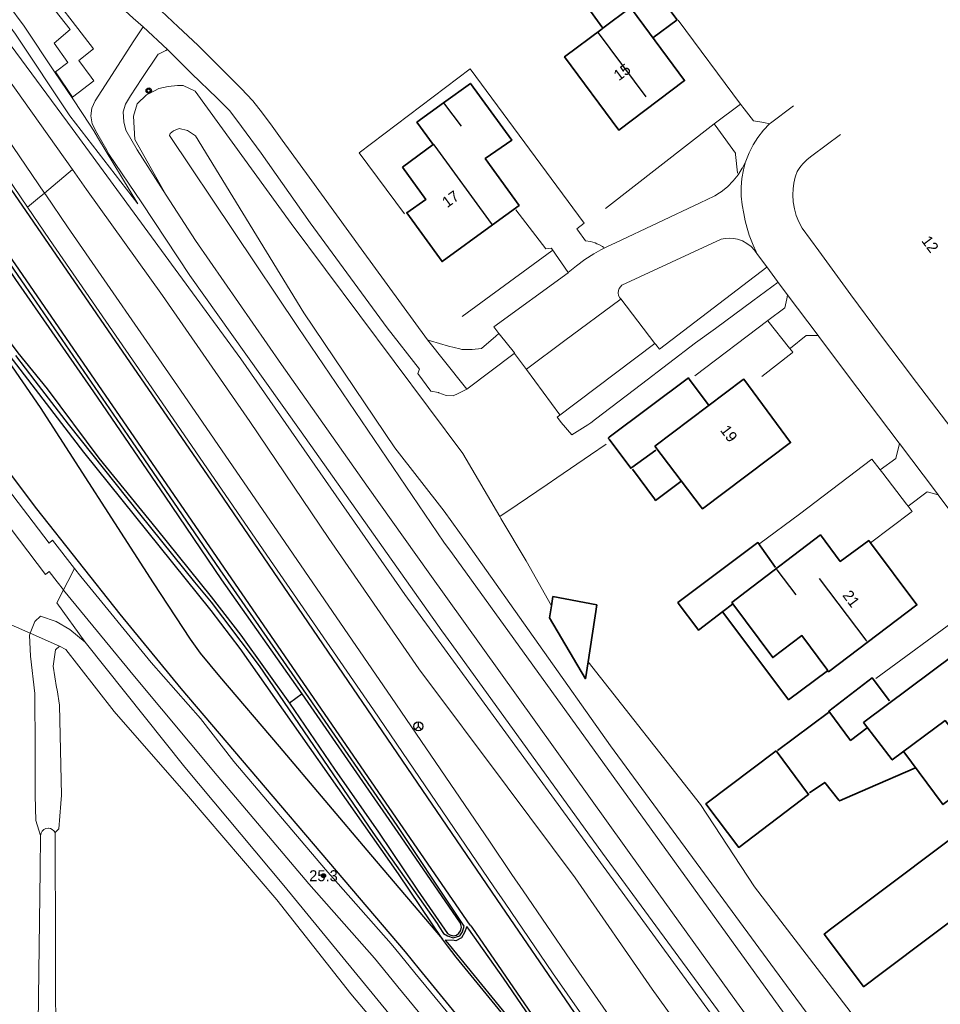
# Model space of a CAD drawing. Header units: metres. Extents: x 169249 to 194689, y 406250 to 412203.
# Tile 27 of 256: x 170054 to 170138, y 406779 to 406869. Entities that reach past the tile are written whole.
import ezdxf
from ezdxf.enums import TextEntityAlignment as Align

# ---------------------------------------------------------------- set-up
doc = ezdxf.new("R2010")
doc.units = ezdxf.units.M
doc.layers.get('0').update_dxf_attribs({"linetype": 'CONTINUOUS'})
for name, color, linetype, lineweight in [('BGT_NLCS_N264$0$B-WE-GW-TALUD_KRUIN-G', 252, 'CONTINUOUS', 18), ('BGT_NLCS_N264$0$B-WE-GW-TALUD_TEEN-G', 252, 'CONTINUOUS', 18), ('BGT_NLCS_N264$0$B-WE-GW-WATERGANG_INSTEEK-G', 252, 'CONTINUOUS', 18), ('BGT_NLCS_N264$0$B-WE-IE-TERREINAFSCHEIDING_KUNSTMATIG_HEKWERK-G', 252, 'BGT_NLCS_N264$0$IE-TERREINAFSCHEIDING-KUNSTMATIG', 18), ('BGT_NLCS_N264$0$B-WE-IE-TERREINAFSCHEIDING_KUNSTMATIG_MUUR-G', 252, 'BGT_NLCS_N264$0$IE-TERREINAFSCHEIDING-KUNSTMATIG-DICHT', 18), ('BGT_NLCS_N264$0$B-WE-IE-TERREINAFSCHEIDING_KUNSTMATIG_SCHUTTING-G', 252, 'BGT_NLCS_N264$0$IE-TERREINAFSCHEIDING-KUNSTMATIG-DICHT', 18), ('BGT_NLCS_N264$0$B-WE-OG-TOPOGRAFIE_BEBOUWING-G', 252, 'CONTINUOUS', 35), ('BGT_NLCS_N264$0$B-WE-OG-TOPOGRAFIE_WEG_BERM-GV', 252, 'CONTINUOUS', 18), ('BGT_NLCS_N264$0$B-WE-OG-TOPOGRAFIE_WEG_VERHARD-G', 252, 'CONTINUOUS', 18), ('BGT_NLCS_N264$0$B-WE-VW-BEWEGWIJZERING_DRAAGCONSTRUCTIE-S', 252, 'CONTINUOUS', 25), ('X-XX-AL-REFERENTIE-G', 7, 'CONTINUOUS', 18)]:
    doc.layers.add(name, color=color, linetype=linetype, lineweight=lineweight)
for name, color, linetype in [('BGT_NLCS_N264$0$B-WE-IE-MEUBILAIR_WEGMEUBILAIR-S', 252, 'CONTINUOUS'), ('BGT_NLCS_N264$0$B-WE-KG-KADASTRAAL_NOK-G', 252, 'CONTINUOUS'), ('BGT_NLCS_N264$0$B-WE-OG-TOPOGRAFIE_WEG_VERKEERSEILAND-GV', 252, 'CONTINUOUS'), ('BGT_NLCS_N264$0$B-WE-VW-MARKERING-G', 252, 'CONTINUOUS'), ('BGT_NLCS_N264$0$Label_Nummeraanduidingreeks', 252, 'CONTINUOUS'), ('BGT_NLCS_N264$0$Label_Puntobject', 252, 'CONTINUOUS')]:
    doc.layers.add(name, color=color, linetype=linetype)
doc.styles.add('BGT_NLCS_N264$0$STANDARD', font='txt')
doc.linetypes.add('BGT_NLCS_N264$0$IE-TERREINAFSCHEIDING-KUNSTMATIG', pattern='A,4,[82,NLCS.SHX,S=0.75,R=90,X=0,Y=0],4,-2', length=10)
doc.linetypes.add('BGT_NLCS_N264$0$IE-TERREINAFSCHEIDING-KUNSTMATIG-DICHT', pattern='A,8,-1,[82,NLCS.SHX,S=0.75,R=90,X=0,Y=0],-1', length=10)

# ---------------------------------------------------------------- blocks, each defined once
blk = doc.blocks.new('BGT_NLCS_N264$0$SIE-WEG_AFVALBAK_TYPE_01')
for radius in [0.25, 0.156]:
    blk.add_circle((0, 0), radius)
blk = doc.blocks.new('BGT_NLCS_N264$0$SIE-WEG_WEGWIJZER-SO')
for q in [(-0.292, -0.292), (0, 0.412), (0.292, -0.292)]:
    blk.add_line((0, 0), q)
blk.add_circle((0, 0), 0.413)
blk = doc.blocks.new('BGT_NLCS_N264$0$SIE-WEG_PAAL_ALGEMEEN_TYPE_02-SO')
at = {"ltscale": 0.5}
h = blk.add_hatch(color=256, dxfattribs=at)
h.paths.add_polyline_path([(0, 0), (0.1875, 0, 0.4142136), (0, 0.1875)])
h.paths.add_polyline_path([(0, -0.1875), (0, 0), (-0.1875, 0, 0.4142136)])
for p, q in [((-0.1875, 0), (0.1875, 0)), ((0, -0.1875), (0, 0.1875))]:
    blk.add_line(p, q, dxfattribs=at)
blk.add_circle((0, 0), 0.1875, dxfattribs=at)
blk = doc.blocks.new('BGT_NLCS_N264')
at = {"layer": 'BGT_NLCS_N264$0$B-WE-GW-TALUD_KRUIN-G'}
for points in [[(170064.951, 406851.822, 13.171), (170058.743, 406859.864, 13.144), (170053.784, 406867.305, 13.138), (170045.703, 406878.441, 13.099), (170045.424, 406878.855, 13.096), (170045.036, 406879.049, 13.096), (170044.775, 406879.018, 13.087), (170044.406, 406878.832, 13.081), (170044.334, 406878.652, 13.075), (170044.419, 406878.395, 13.084), (170045.926, 406876.382, 13.096), (170058.956, 406858.697, 13.174), (170074.349, 406837.681, 13.6), (170089.313, 406816.19, 13.663), (170128.61, 406762.33, 13.52), (170151.09, 406733.351, 13.571), (170156.756, 406726.845, 13.634), (170166.869, 406715.582, 13.658), (170169.303, 406712.726, 13.685), (170170.454, 406711.826, 13.715), (170172.407, 406710.832, 13.688), (170173.524, 406710.352, 13.661), (170179.151, 406708.066, 13.292)], [(170140.799, 406755.162, 15.866), (170132.034, 406766.7, 15.839), (170093.635, 406819.882, 15.982), (170092.859, 406820.957, 15.985), (170079.56, 406840.562, 15.865), (170067.833, 406858.082, 14.845), (170067.906, 406858.242, 14.824), (170068.19, 406858.487, 14.827), (170068.71, 406858.721, 14.836), (170069.463, 406858.539, 14.842), (170070.206, 406858.025, 14.863), (170080.078, 406841.889, 15.868), (170088.395, 406829.556, 15.784), (170092.9, 406823.801, 15.724), (170094.978, 406820.867, 15.743), (170108.069, 406802.387, 15.863), (170124.103, 406780.497, 16.01), (170141.117, 406757.457, 15.845)], [(170056.073, 406794.19, 11.99), (170055.645, 406795.549, 12.027), (170055.576, 406797.852, 12.08), (170055.588, 406802.04, 12.113), (170055.558, 406807.158, 12.116), (170055.141, 406810.549, 12.117), (170055.052, 406812.487, 12.111), (170055.124, 406812.659, 12.113)]]:
    blk.add_polyline3d(points, dxfattribs=at)
at = {"layer": 'BGT_NLCS_N264$0$B-WE-GW-TALUD_TEEN-G'}
for p, q in [((170102.672, 406815.148, 12.312), (170102.672, 406815.149, 12.312)), ((170106.014, 406810.052, 12.257), (170106.014, 406810.052, 12.257))]:
    blk.add_line(p, q, dxfattribs=at)
for points in [[(170064.951, 406851.822, 13.171), (170061.274, 406857.914, 12.726), (170060.922, 406858.498, 12.684), (170060.609, 406859.016, 12.646), (170059.012, 406861.403, 12.613), (170057.347, 406863.892, 12.58), (170054.569, 406868.044, 12.523), (170051.582, 406872.075, 12.48), (170049.986, 406874.229, 12.457), (170049.324, 406875.123, 12.447), (170047.53, 406878.416, 12.305), (170046.195, 406880.638, 12.098), (170044.842, 406881.32, 12.102), (170044.172, 406881.377, 12.116), (170042.984, 406881.477, 12.141), (170042.174, 406880.976, 12.161), (170042.125, 406880.096, 12.169), (170042.554, 406878.768, 12.175)], [(170097.977, 406823.29, 12.177), (170094.599, 406829.036, 11.974), (170078.926, 406850.049, 12.097), (170070.174, 406862.112, 12.319), (170069.074, 406862.637, 12.418), (170068.564, 406862.62, 12.496), (170067.712, 406862.554, 12.523), (170066.858, 406862.355, 12.547), (170066.464, 406862.131, 12.547), (170065.734, 406861.765, 12.547), (170064.881, 406860.965, 12.553), (170064.562, 406859.825, 12.562), (170064.662, 406857.716, 12.76), (170067.543, 406852.62, 13.024)], [(170102.672, 406815.149, 12.312), (170100.355, 406819.244, 12.32), (170098.069, 406823.134, 12.183), (170097.977, 406823.29, 12.177)], [(170057.81, 406811.478, 11.658), (170057.426, 406811.131, 11.666), (170057.213, 406809.652, 11.658), (170057.54, 406807.707, 11.657), (170057.579, 406807.472, 11.657), (170057.81, 406806.101, 11.656), (170057.982, 406797.884, 11.587), (170057.918, 406797.1, 11.591), (170057.728, 406794.796, 11.601), (170057.401, 406794.467, 11.49)], [(170106.014, 406810.052, 12.257), (170116.28, 406797.028, 12.449), (170121.209, 406789.504, 12.8), (170135.02, 406771.46, 12.545), (170147.163, 406756.045, 12.431), (170154.742, 406746.5, 12.662)]]:
    blk.add_polyline3d(points, dxfattribs=at)
at = {"layer": 'BGT_NLCS_N264$0$B-WE-GW-WATERGANG_INSTEEK-G'}
for points in [[(170054.767, 406703.703, 11.93), (170055.071, 406721.988, 11.93), (170055.386, 406741.313, 11.96), (170055.617, 406758.009, 11.97), (170055.825, 406774.761, 12.01), (170056.025, 406791.043, 11.99), (170056.073, 406794.19, 11.99)], [(170056.073, 406794.19, 11.99), (170056.116, 406794.397, 11.928), (170056.219, 406794.582, 11.866), (170056.373, 406794.728, 11.804), (170056.563, 406794.822, 11.742), (170056.772, 406794.854, 11.68), (170056.803, 406794.85, 11.672), (170056.964, 406794.828, 11.632), (170057.142, 406794.75, 11.585), (170057.291, 406794.627, 11.538), (170057.401, 406794.467, 11.49)], [(170057.401, 406794.467, 11.49), (170057.466, 406773.191, 11.48), (170057.355, 406754.312, 11.64), (170057.086, 406735.417, 11.55), (170056.911, 406715.674, 11.48), (170056.778, 406702.51, 11.49)]]:
    blk.add_polyline3d(points, dxfattribs=at)
at = {"layer": 'BGT_NLCS_N264$0$B-WE-IE-TERREINAFSCHEIDING_KUNSTMATIG_HEKWERK-G'}
blk.add_line((170107.605, 406851.411, 12.073), (170117.525, 406859.141, 11.79), dxfattribs=at)
blk.add_polyline3d([(170094.537, 406841.555, 12.064), (170102.721, 406847.545, 12.052), (170102.734, 406847.554, 12.052)], dxfattribs=at)
at = {"layer": 'BGT_NLCS_N264$0$B-WE-IE-TERREINAFSCHEIDING_KUNSTMATIG_MUUR-G'}
blk.add_line((170115.744, 406836.149, 12.116), (170122.407, 406841.183, 11.97), dxfattribs=at)
at = {"layer": 'BGT_NLCS_N264$0$B-WE-IE-TERREINAFSCHEIDING_KUNSTMATIG_SCHUTTING-G'}
blk.add_line((170097.977, 406823.29, 12.155), (170097.975, 406823.289, 12.155), dxfattribs=at)
blk.add_polyline3d([(170107.664, 406829.892, 11.984), (170106.237, 406828.919, 12.009), (170103.163, 406826.824, 12.063), (170102.289, 406826.229, 12.079), (170099.558, 406824.367, 12.127), (170097.977, 406823.29, 12.155)], dxfattribs=at)
at = {"layer": 'BGT_NLCS_N264$0$B-WE-KG-KADASTRAAL_NOK-G'}
for p, q in [((170092.817, 406861.065, 16.73), (170092.835, 406861.041, 16.73)), ((170097.32, 406849.895, 19.34), (170097.302, 406849.919, 19.34))]:
    blk.add_line(p, q, dxfattribs=at)
for points in [[(170106.937, 406867.432, 19.95), (170106.941, 406867.427, 19.95), (170111.293, 406861.586, 19.96)], [(170092.835, 406861.041, 16.73), (170092.927, 406860.92, 16.73), (170094.431, 406858.929, 16.73)], [(170097.302, 406849.919, 19.34), (170097.205, 406850.053, 19.339), (170092.053, 406857.092, 19.281), (170091.947, 406857.237, 19.28)], [(170124.994, 406816.143, 19), (170123.268, 406818.446, 18.911), (170123.257, 406818.461, 18.91)], [(170127.105, 406817.66, 20.98), (170131.367, 406812.026, 20.99), (170131.435, 406811.936, 20.99)]]:
    blk.add_polyline3d(points, dxfattribs=at)
at = {"layer": 'BGT_NLCS_N264$0$B-WE-OG-TOPOGRAFIE_BEBOUWING-G'}
for p, q in [((170107.358, 406867.851, 14.66), (170107.382, 406867.818, 14.66)), ((170127.962, 406805.419, 14.81), (170123.29, 406801.958, 14.81))]:
    blk.add_line(p, q, dxfattribs=at)
for points in [[(170111.938, 406866.981, 14.66), (170114.141, 406868.627, 14.66), (170109.704, 406874.549, 14.66), (170107.163, 406872.679, 14.66), (170107.211, 406872.612, 14.66), (170107.829, 406871.758, 14.66), (170107.768, 406871.711, 14.66), (170105.71, 406870.143, 14.66), (170105.744, 406870.095, 14.66), (170107.358, 406867.851, 14.66)], [(170107.358, 406867.851, 16.27), (170109.883, 406869.733, 16.27), (170111.095, 406868.1, 16.27), (170114.819, 406863.084, 16.27), (170108.829, 406858.554, 16.27), (170103.873, 406865.253, 16.27), (170107.306, 406867.812, 16.27), (170107.358, 406867.851, 16.27)], [(170092.835, 406861.041, 14.33), (170095.284, 406862.814, 14.33), (170099.065, 406857.647, 14.33), (170096.63, 406855.959, 14.33), (170099.73, 406851.691, 14.33), (170097.302, 406849.919, 14.33)], [(170089.09, 406855.163, 14.33), (170091.884, 406857.232, 14.33), (170090.402, 406859.28, 14.33), (170092.835, 406861.041, 14.33)], [(170097.302, 406849.919, 14.33), (170092.7, 406846.561, 14.33), (170089.474, 406851.023, 14.33), (170091.207, 406852.22, 14.33), (170089.09, 406855.163, 14.33)], [(170112.195, 406829.354, 18.01), (170110.022, 406827.786, 18.01), (170109.916, 406827.709, 18.01), (170107.939, 406830.356, 18.01), (170107.857, 406830.465, 18.01), (170107.952, 406830.536, 18.01), (170115.167, 406835.943, 18.01), (170115.242, 406835.843, 18.01), (170117.007, 406833.499, 18.01)], [(170112.112, 406829.722, 17.05), (170116.34, 406824.147, 17.05), (170116.445, 406824.008, 17.05), (170124.495, 406830.05, 17.05), (170120.224, 406835.83, 17.05), (170120.17, 406835.789, 17.05), (170112.112, 406829.722, 17.05)], [(170114.477, 406826.492, 16.02), (170112.179, 406824.774, 16.02), (170112.081, 406824.904, 16.02), (170110.053, 406827.609, 16.02)], [(170131.775, 406820.895, 14.98), (170131.623, 406821.098, 14.98), (170129.019, 406819.199, 14.98), (170127.214, 406821.624, 14.98), (170120.443, 406816.454, 14.98)], [(170123.098, 406818.639, 14.77), (170121.507, 406820.925, 14.77), (170114.216, 406815.441, 14.77), (170114.244, 406815.404, 14.77), (170116.028, 406813.013, 14.77), (170116.096, 406812.922, 14.77), (170118.317, 406814.644, 14.77), (170119.181, 406815.313, 14.77)], [(170120.443, 406816.454, 14.98), (170119.133, 406815.453, 14.98), (170122.858, 406810.43, 14.98), (170125.516, 406812.44, 14.98), (170127.784, 406809.365, 14.98), (170127.951, 406809.139, 14.98), (170136.006, 406815.231, 14.98), (170131.775, 406820.895, 14.98)], [(170106.014, 406810.052, 13.938), (170106.807, 406815.24, 13.913), (170102.816, 406815.989, 13.928), (170102.672, 406815.149, 13.929)], [(170102.672, 406815.149, 13.929), (170102.485, 406814.063, 13.931), (170105.777, 406808.499, 13.946), (170106.014, 406810.052, 13.938)], [(170127.841, 406809.216, 15.171), (170124.312, 406806.578, 15.177), (170118.31, 406814.572, 15.107)], [(170131.14, 406804.501, 19.24), (170133.768, 406801.098, 19.24), (170138.574, 406804.678, 19.24), (170141.086, 406801.499, 19.24), (170141.215, 406801.6, 19.24), (170144.387, 406804.094, 19.24), (170139.441, 406810.713, 19.24), (170131.174, 406804.527, 19.24), (170131.14, 406804.501, 19.24)], [(170133.517, 406806.48, 14.63), (170131.926, 406808.587, 14.63), (170129.549, 406806.756, 14.63), (170127.967, 406805.538, 14.63), (170129.959, 406802.864, 14.63), (170131.485, 406804.023, 14.63)], [(170123.17, 406801.921, 14.78), (170116.747, 406797.071, 14.78), (170119.758, 406793.1, 14.78), (170126.123, 406797.922, 14.78), (170123.17, 406801.921, 14.78)], [(170134.81, 406801.832, 16.43), (170138.318, 406797.11, 16.43), (170138.385, 406797.02, 16.43), (170142.489, 406800.06, 16.43), (170141.337, 406801.609, 16.43)], [(170126.218, 406798.081, 14.95), (170127.599, 406799.043, 14.95), (170128.896, 406797.421, 14.95), (170128.955, 406797.347, 14.95), (170131.543, 406798.473, 14.95), (170135.873, 406800.357, 14.95)], [(170143.682, 406796.928, 14.96), (170143.487, 406797.184, 14.96), (170128.139, 406785.639, 14.96), (170127.56, 406785.203, 14.96), (170131.129, 406780.416, 14.96), (170131.147, 406780.392, 14.96), (170132.872, 406781.691, 14.96), (170141.561, 406788.234, 14.96)]]:
    blk.add_polyline3d(points, dxfattribs=at)
at = {"layer": 'BGT_NLCS_N264$0$B-WE-OG-TOPOGRAFIE_WEG_BERM-GV'}
for p, q in [((170056.424, 406852.81, 12.377), (170058.973, 406854.956, 12.138)), ((170053.38, 406813.426, 12.441), (170055.124, 406812.659, 12.113)), ((170055.124, 406812.659, 12.113), (170057.81, 406811.478, 11.658))]:
    blk.add_line(p, q, dxfattribs=at)
for points in [[(170036.1, 406882.367, 12.17), (170035.258, 406882.165, 12.177), (170034.936, 406882.087, 12.18), (170034.178, 406881.61, 12.176), (170035.022, 406880.447, 12.182), (170036.91, 406877.846, 12.195), (170046.782, 406863.432, 12.34), (170054.885, 406851.515, 12.377)], [(170036.641, 406881.622, 12.182), (170038.545, 406878.999, 12.195), (170048.434, 406864.559, 12.34), (170056.424, 406852.81, 12.377)], [(170058.973, 406854.956, 12.138), (170053.03, 406863.361, 12.161), (170048.403, 406870.487, 12.206), (170046.068, 406874.083, 12.23), (170042.554, 406878.768, 12.175)], [(170150.036, 406731.493, 12.245), (170145.825, 406735.618, 12.226), (170141.334, 406740.754, 12.304), (170136.596, 406746.534, 12.314), (170135.65, 406747.688, 12.316), (170126.915, 406759.61, 12.316), (170120.829, 406767.771, 12.238), (170119.188, 406769.972, 12.218), (170111.856, 406780.167, 12.266), (170104.85, 406790.327, 12.276), (170098.621, 406798.628, 12.188), (170090.564, 406809.394, 12.23), (170082.359, 406821.293, 12.288), (170075.158, 406831.972, 12.34), (170067.188, 406843.461, 12.263), (170060.248, 406853.154, 12.133), (170058.973, 406854.956, 12.138)], [(170056.424, 406852.81, 12.377), (170055.808, 406852.292, 12.327), (170054.885, 406851.515, 12.377)], [(170139.825, 406734.815, 12.662), (170134.693, 406741.007, 12.641), (170130.488, 406746.235, 12.62), (170126.682, 406750.985, 12.581), (170124.746, 406753.613, 12.58), (170122.948, 406756.274, 12.57), (170120.688, 406759.497, 12.565), (170120.156, 406760.255, 12.564), (170117.074, 406764.65, 12.557), (170111.885, 406772.048, 12.545), (170104.41, 406782.81, 12.541), (170100.099, 406789.132, 12.509), (170099.07, 406790.642, 12.501), (170097.009, 406793.664, 12.486), (170088.095, 406806.777, 12.463), (170078.373, 406820.921, 12.494), (170068.825, 406834.824, 12.425), (170058.523, 406849.721, 12.386), (170056.539, 406852.639, 12.377), (170056.424, 406852.81, 12.377)], [(170054.885, 406851.515, 12.377), (170056.874, 406848.59, 12.386), (170067.178, 406833.689, 12.425), (170076.725, 406819.789, 12.494), (170086.444, 406805.648, 12.463), (170095.355, 406792.539, 12.486), (170097.417, 406789.515, 12.501), (170098.447, 406788.005, 12.509), (170102.762, 406781.676, 12.541), (170108.117, 406774.01, 12.604), (170110.245, 406770.903, 12.545), (170115.437, 406763.501, 12.557), (170118.519, 406759.107, 12.564), (170119.051, 406758.348, 12.565), (170121.301, 406755.14, 12.57), (170123.112, 406752.46, 12.58), (170125.096, 406749.766, 12.581), (170128.929, 406744.983, 12.62), (170133.144, 406739.742, 12.641), (170138.294, 406733.529, 12.662)], [(170059.169, 406818.557, 12.394), (170057.176, 406821.135, 12.395), (170056.856, 406820.87, 12.36), (170052.582, 406826.484, 12.357), (170049.383, 406830.787, 12.34), (170046.221, 406835.047, 12.306), (170042.367, 406840.211, 12.276), (170042.108, 406840.561, 12.276)], [(170058.157, 406816.596, 12.394), (170057.587, 406817.334, 12.394), (170056.86, 406818.275, 12.395), (170056.528, 406818, 12.36), (170050.983, 406825.281, 12.357), (170047.777, 406829.594, 12.34), (170044.617, 406833.853, 12.306), (170040.761, 406839.018, 12.276), (170040.58, 406839.263, 12.276)], [(170059.169, 406818.557, 12.394), (170058.562, 406817.381, 12.344), (170058.157, 406816.596, 12.394)], [(170156.193, 406701.573, 12.909), (170145.516, 406713.129, 12.947), (170144.689, 406714.024, 12.95), (170135.027, 406725.006, 12.907), (170128.569, 406732.946, 12.88), (170121.405, 406742.002, 12.811), (170120.529, 406743.141, 12.807), (170111.952, 406754.292, 12.762), (170110.999, 406755.53, 12.757), (170108.878, 406758.307, 12.735), (170106.333, 406761.775, 12.737), (170103.911, 406764.81, 12.685), (170103.581, 406765.219, 12.68), (170096.346, 406774.197, 12.566), (170090.212, 406781.661, 12.568), (170088.893, 406783.265, 12.569), (170088.043, 406784.299, 12.569), (170082.059, 406791.085, 12.477), (170073.703, 406800.949, 12.473), (170070.647, 406804.866, 12.488), (170066.169, 406809.988, 12.449), (170059.737, 406817.822, 12.394), (170059.169, 406818.557, 12.394)], [(170060.136, 406811.834, 12.187), (170057.547, 406815.414, 12.394), (170058.157, 406816.596, 12.394)], [(170154.741, 406700.197, 12.909), (170144.047, 406711.771, 12.947), (170143.203, 406712.685, 12.95), (170133.5, 406723.714, 12.907), (170127.009, 406731.694, 12.88), (170119.828, 406740.771, 12.811), (170118.943, 406741.921, 12.807), (170110.366, 406753.072, 12.762), (170109.412, 406754.313, 12.757), (170107.289, 406757.093, 12.735), (170102.337, 406763.575, 12.685), (170102.024, 406763.964, 12.68), (170094.795, 406772.935, 12.566), (170088.667, 406780.391, 12.568), (170087.348, 406781.995, 12.569), (170086.52, 406783.003, 12.569), (170080.546, 406789.777, 12.477), (170072.172, 406799.662, 12.473), (170064.627, 406808.713, 12.449), (170058.173, 406816.576, 12.394), (170058.157, 406816.596, 12.394)], [(170055.124, 406812.659, 12.113), (170055.564, 406813.711, 12.125), (170056.056, 406814.193, 12.137), (170057.505, 406813.721, 12.15), (170058.74, 406812.977, 12.17), (170060.136, 406811.834, 12.187)], [(170057.81, 406811.478, 11.658), (170058.393, 406811.152, 11.619), (170059.553, 406809.653, 11.617), (170062.772, 406805.497, 11.611), (170069.582, 406797.75, 11.699), (170077.622, 406788.332, 11.715), (170084.386, 406779.757, 11.762), (170088.783, 406774.515, 11.803), (170113.845, 406740.556, 11.759), (170125.037, 406725.933, 11.726), (170134.508, 406714.356, 11.72), (170149.117, 406697.958, 11.729), (170155.064, 406691.668, 11.666), (170161.982, 406684.826, 11.844), (170163.014, 406683.805, 11.87)], [(170166.596, 406682.947, 12.998), (170166.508, 406683.682, 12.992), (170165.981, 406684.386, 12.968), (170165.027, 406685.509, 12.938), (170158.824, 406691.209, 12.815), (170144.693, 406705.171, 12.687), (170128.164, 406724.565, 12.687), (170119.407, 406735.341, 12.564), (170105.035, 406755.233, 12.592), (170099.127, 406763.411, 12.603), (170088.811, 406776.763, 12.309), (170078.273, 406789.622, 12.151), (170069.245, 406800.44, 12.181), (170060.136, 406811.834, 12.187)]]:
    blk.add_polyline3d(points, dxfattribs=at)
at = {"layer": 'BGT_NLCS_N264$0$B-WE-OG-TOPOGRAFIE_WEG_VERHARD-G'}
for p, q in [((170065.43, 406867.99, 12.258), (170067.646, 406865.903, 12.21)), ((170114.228, 406868.604, 11.95), (170119.92, 406860.927, 11.82)), ((170117.525, 406859.141, 11.79), (170119.92, 406860.927, 11.82)), ((170108.996, 406843.153, 11.861), (170108.996, 406843.153, 11.861)), ((170108.996, 406843.153, 11.843), (170112.12, 406839.082, 11.94)), ((170126.994, 406839.824, 11.91), (170127.005, 406839.824, 11.91)), ((170094.942, 406834.926, 11.946), (170099.278, 406838.182, 11.933)), ((170131.754, 406820.879, 12.09), (170131.775, 406820.895, 12.09)), ((170141.491, 406815.298, 12), (170132.274, 406808.51, 12))]:
    blk.add_line(p, q, dxfattribs=at)
for points in [[(170059.244, 406874.405, 12.411), (170059.207, 406874.376, 12.411), (170055.717, 406871.664, 12.435), (170058.78, 406867.738, 12.377), (170057.309, 406866.492, 12.412), (170058.552, 406864.714, 12.423), (170057.423, 406863.872, 12.454), (170058.982, 406861.574, 12.456), (170060.923, 406863.07, 12.42), (170060.692, 406863.385, 12.426), (170059.567, 406864.918, 12.453), (170060.888, 406865.987, 12.378), (170058.949, 406868.491, 12.406), (170058.006, 406869.708, 12.42), (170058.011, 406869.712, 12.42), (170061.05, 406872.107, 12.399), (170061.076, 406872.127, 12.399)], [(170065.43, 406867.99, 12.258), (170064.529, 406868.784, 12.306), (170063.431, 406869.787, 12.306), (170063.009, 406870.172, 12.306), (170062.31, 406870.879, 12.34), (170061.076, 406872.127, 12.399)], [(170091.357, 406839.418, 11.973), (170085.307, 406847.712, 12.039), (170080.562, 406854.272, 12.003), (170078.1, 406857.652, 11.964), (170077.195, 406858.917, 11.997), (170076.329, 406860.117, 11.988), (170075.442, 406861.241, 11.991), (170074.38, 406862.366, 12), (170072.813, 406863.903, 12.021), (170072.568, 406864.148, 12.026), (170070.408, 406866.305, 12.072), (170068.617, 406867.978, 12.129), (170067.078, 406869.433, 12.224), (170066.911, 406869.59, 12.234)], [(170151.653, 406733.958, 13.637), (170135.961, 406753.966, 13.598), (170131.068, 406760.205, 13.586), (170107.324, 406792.594, 13.598), (170093.591, 406811.625, 13.64), (170092.686, 406812.879, 13.643), (170079.847, 406831.014, 13.616), (170074.783, 406838.123, 13.546), (170069.679, 406845.289, 13.476), (170065.301, 406851.933, 13.071), (170062.306, 406856.378, 12.744), (170062.112, 406856.724, 12.723), (170061.214, 406858.322, 12.624), (170060.794, 406859.143, 12.612), (170060.663, 406859.849, 12.588), (170060.747, 406860.562, 12.54), (170061.041, 406861.23, 12.513), (170062.266, 406863.123, 12.447), (170064.586, 406866.691, 12.308), (170065.37, 406867.898, 12.262), (170065.43, 406867.99, 12.258)], [(170067.543, 406852.62, 13.024), (170064.873, 406856.748, 12.705), (170063.852, 406858.56, 12.537), (170063.665, 406859.307, 12.507), (170063.604, 406860.22, 12.447), (170063.83, 406860.924, 12.42), (170064.281, 406861.692, 12.384), (170065.321, 406863.255, 12.332), (170066.799, 406865.477, 12.258), (170066.842, 406865.499, 12.256), (170067.5, 406865.83, 12.218), (170067.646, 406865.903, 12.21)], [(170067.646, 406865.903, 12.21), (170069.799, 406863.763, 12.093), (170069.843, 406863.72, 12.092), (170072.186, 406861.47, 12.048), (170073.344, 406860.328, 12.042), (170074.394, 406858.897, 12.072), (170076.189, 406856.463, 12.033), (170080.68, 406850.106, 12.09), (170087.675, 406840.526, 12.12), (170090.649, 406836.747, 12.072), (170090.498, 406836.343, 12.09), (170091.662, 406834.729, 12.111), (170092.365, 406834.607, 12.153), (170092.398, 406834.594, 12.148), (170093.061, 406834.339, 12.048), (170093.709, 406834.311, 12.05), (170094.16, 406834.536, 12.012), (170094.942, 406834.926, 11.946)], [(170089.283, 406850.921, 11.95), (170085.127, 406856.501, 11.97), (170095.272, 406864.164, 11.99), (170105.646, 406850.062, 11.81), (170104.984, 406849.552, 11.81), (170105.07, 406849.435, 11.811), (170105.796, 406848.445, 11.82), (170106.232, 406848.387, 11.815), (170106.655, 406848.27, 11.81), (170106.826, 406848.195, 11.81), (170107.065, 406848.091, 11.81), (170107.333, 406847.926, 11.81), (170107.446, 406847.856, 11.81)], [(170119.92, 406860.927, 11.82), (170120.265, 406860.486, 11.779), (170121.1, 406859.419, 11.68), (170122.033, 406859.239, 11.737), (170122.578, 406859.134, 11.77)], [(170124.755, 406860.774, 11.76), (170122.647, 406859.186, 11.77), (170122.578, 406859.134, 11.77)], [(170119.648, 406854.642, 11.62), (170119.645, 406854.671, 11.62), (170119.462, 406856.325, 11.639), (170119.457, 406856.371, 11.639), (170119.449, 406856.445, 11.64), (170117.85, 406858.685, 11.765), (170117.525, 406859.141, 11.79)], [(170122.578, 406859.134, 11.77), (170122.014, 406858.543, 11.772), (170121.51, 406857.9, 11.774), (170121.071, 406857.211, 11.776), (170120.701, 406856.483, 11.778), (170120.403, 406855.722, 11.78)], [(170141.933, 406827.702, 11.76), (170135.491, 406836.156, 11.8), (170135.417, 406836.253, 11.8), (170132.694, 406839.884, 11.805), (170129.99, 406843.53, 11.81), (170127.056, 406847.542, 11.823), (170125.532, 406849.626, 11.83), (170125.239, 406850.187, 11.83), (170125.006, 406850.777, 11.83), (170124.838, 406851.387, 11.83), (170124.735, 406852.013, 11.83), (170124.699, 406852.645, 11.83), (170124.722, 406853.191, 11.83), (170124.794, 406853.732, 11.83), (170124.916, 406854.264, 11.83), (170124.951, 406854.37, 11.83), (170125.086, 406854.783, 11.83), (170125.329, 406855.149, 11.835), (170125.447, 406855.294, 11.837), (170125.606, 406855.49, 11.84), (170125.939, 406855.819, 11.84), (170125.99, 406855.869, 11.84), (170126.417, 406856.2, 11.84), (170129.052, 406858.146, 11.84)], [(170104.207, 406845.562, 11.81), (170104.95, 406846.187, 11.807), (170105.733, 406846.762, 11.803), (170106.551, 406847.285, 11.8), (170107.192, 406847.645, 11.797), (170107.426, 406847.762, 11.796), (170107.85, 406847.973, 11.793), (170108.523, 406848.268, 11.79), (170116.241, 406851.917, 11.79), (170117.526, 406852.524, 11.79), (170117.582, 406852.56, 11.79), (170118.001, 406852.831, 11.792), (170118.147, 406852.925, 11.793), (170118.722, 406853.391, 11.797), (170119.243, 406853.916, 11.8), (170119.692, 406854.476, 11.793), (170120.08, 406855.081, 11.787), (170120.091, 406855.102, 11.787), (170120.403, 406855.722, 11.78)], [(170120.403, 406855.722, 11.78), (170120.385, 406855.659, 11.78), (170120.183, 406854.946, 11.777), (170120.039, 406854.152, 11.773), (170119.971, 406853.348, 11.77), (170119.981, 406852.541, 11.767), (170120.068, 406851.739, 11.763), (170120.232, 406850.949, 11.76), (170120.36, 406850.279, 11.76), (170120.524, 406849.616, 11.76), (170120.725, 406848.964, 11.76), (170121.064, 406848.075, 11.805), (170121.358, 406847.452, 11.838), (170121.47, 406847.215, 11.85)], [(170147.871, 406741.163, 13.7), (170135.273, 406757.488, 13.733), (170119.543, 406779.023, 13.706), (170111.084, 406790.833, 13.705), (170091.435, 406818.267, 13.702), (170085.943, 406825.935, 13.701), (170078.061, 406837.175, 13.716), (170070.213, 406848.491, 13.344), (170067.543, 406852.62, 13.024)], [(170104.207, 406845.562, 11.81), (170102.708, 406847.725, 11.849), (170102.658, 406847.797, 11.85), (170102.15, 406847.717, 11.85), (170099.434, 406851.284, 11.85)], [(170121.47, 406847.215, 11.85), (170121.205, 406847.601, 11.85), (170120.883, 406847.94, 11.85), (170120.512, 406848.224, 11.85), (170120.1, 406848.446, 11.85), (170119.659, 406848.6, 11.85), (170119.284, 406848.673, 11.852), (170118.902, 406848.697, 11.855), (170118.521, 406848.672, 11.857), (170118.146, 406848.598, 11.86), (170109.103, 406844.398, 11.84), (170108.962, 406844.272, 11.84), (170108.854, 406844.116, 11.84), (170108.785, 406843.939, 11.84), (170108.76, 406843.705, 11.84), (170108.803, 406843.474, 11.84), (170108.91, 406843.265, 11.84), (170108.996, 406843.153, 11.843)], [(170121.47, 406847.215, 11.85), (170122.32, 406846.078, 11.844), (170123.305, 406844.76, 11.837), (170124.191, 406843.574, 11.83), (170126.994, 406839.824, 11.81)], [(170097.887, 406839.993, 11.868), (170097.414, 406840.601, 11.8), (170104.186, 406845.546, 11.81), (170104.207, 406845.562, 11.81)], [(170112.12, 406839.082, 11.94), (170112.196, 406838.985, 11.938), (170112.517, 406838.58, 11.93), (170122.317, 406846.044, 11.84)], [(170123.365, 406844.679, 11.901), (170121.049, 406842.98, 11.955), (170117.63, 406840.472, 12.036), (170115.826, 406839.148, 12.078), (170110.892, 406835.38, 12.062), (170106.707, 406832.184, 12.049), (170106.281, 406831.858, 12.048), (170105.982, 406831.669, 12.047), (170104.549, 406830.764, 12.044), (170103.559, 406831.881, 11.95), (170103.215, 406832.34, 11.941), (170103.189, 406832.375, 11.94), (170112.115, 406839.078, 11.94), (170112.12, 406839.082, 11.94)], [(170108.996, 406843.153, 11.861), (170108.9, 406843.081, 11.86), (170103.9, 406839.358, 11.788), (170100.409, 406836.758, 11.738), (170100.385, 406836.74, 11.738)], [(170122.407, 406841.183, 11.97), (170122.407, 406841.183, 11.97), (170123.95, 406842.331, 11.87), (170123.951, 406842.334, 11.87), (170124.135, 406843.172, 11.841), (170124.206, 406843.496, 11.83)], [(170121.856, 406836.085, 11.96), (170124.626, 406838.249, 11.98), (170124.679, 406838.291, 11.98), (170124.38, 406838.671, 11.979), (170122.424, 406841.161, 11.97), (170122.407, 406841.183, 11.97)], [(170097.887, 406839.993, 11.868), (170097.604, 406839.753, 11.876), (170096.283, 406838.634, 11.916), (170095.448, 406838.547, 11.943), (170095.099, 406838.546, 11.95), (170094.76, 406838.544, 11.956), (170094.502, 406838.543, 11.961), (170094.317, 406838.587, 11.959), (170093.276, 406838.833, 11.949), (170091.637, 406839.333, 11.969), (170091.357, 406839.418, 11.973)], [(170103.439, 406832.588, 11.87), (170100.406, 406836.712, 11.796), (170099.319, 406838.189, 11.77), (170099.291, 406838.225, 11.772), (170097.902, 406839.974, 11.867), (170097.887, 406839.993, 11.868)], [(170091.357, 406839.418, 11.973), (170094.71, 406835.217, 11.948), (170094.942, 406834.926, 11.946)], [(170124.477, 406838.656, 11.97), (170125.905, 406839.806, 11.91), (170126.347, 406839.813, 11.91), (170126.994, 406839.824, 11.91)], [(170126.994, 406839.824, 11.81), (170127.055, 406839.741, 11.809), (170129.681, 406836.228, 11.79), (170134.399, 406829.988, 11.9), (170134.422, 406829.957, 11.901)], [(170132.661, 406827.547, 12.053), (170132.671, 406827.554, 12.053), (170134.104, 406828.589, 12.01), (170134.422, 406829.957, 11.901)], [(170134.422, 406829.957, 11.901), (170137.714, 406825.603, 11.798), (170137.958, 406825.281, 11.79)], [(170132.661, 406827.547, 12.053), (170131.9, 406828.536, 12.07), (170125.315, 406823.505, 12.09), (170121.69, 406820.844, 12.1)], [(170135.199, 406824.251, 11.905), (170135.062, 406824.428, 11.913), (170132.889, 406827.251, 12.04), (170132.661, 406827.547, 12.053)], [(170137.958, 406825.281, 11.79), (170136.936, 406825.557, 11.81), (170135.199, 406824.251, 11.905)], [(170137.958, 406825.281, 11.79), (170142.636, 406818.994, 11.79), (170143.868, 406817.351, 11.79), (170146.681, 406813.599, 11.79), (170147.336, 406812.725, 11.79), (170151.817, 406806.792, 11.795), (170153.154, 406805.034, 11.796), (170153.171, 406805.012, 11.797)], [(170131.775, 406820.895, 12.09), (170135.488, 406823.695, 12.09), (170135.576, 406823.761, 12.09), (170135.199, 406824.251, 11.905)]]:
    blk.add_polyline3d(points, dxfattribs=at)
at = {"layer": 'BGT_NLCS_N264$0$B-WE-OG-TOPOGRAFIE_WEG_VERKEERSEILAND-GV'}
blk.add_line((170079.922, 406807.123, 12.715), (170078.785, 406806.276, 12.81), dxfattribs=at)
for points in [[(170053.783, 406837.994, 12.413), (170055.538, 406835.688, 12.428), (170058.589, 406831.742, 12.46), (170065.083, 406823.533, 12.502), (170070.114, 406817.307, 12.524), (170071.627, 406815.488, 12.56), (170072.676, 406814.109, 12.563), (170076.023, 406809.661, 12.561), (170086.388, 406794.483, 12.578), (170092.251, 406786.168, 12.611), (170092.442, 406785.867, 12.618), (170092.833, 406785.25, 12.631), (170093.201, 406785.028, 12.635), (170093.717, 406784.863, 12.652), (170094.329, 406785.045, 12.674), (170094.552, 406785.413, 12.679), (170094.722, 406785.911, 12.649), (170093.994, 406787.005, 12.644), (170088.61, 406795.105, 12.607), (170080.529, 406806.783, 12.57), (170072.464, 406818.435, 12.543), (170064.073, 406830.705, 12.5), (170054.713, 406844.322, 12.425), (170049.007, 406852.575, 12.443)], [(170079.922, 406807.123, 12.715), (170072.601, 406817.521, 12.728), (170067.434, 406825.166, 12.701), (170060.939, 406834.665, 12.677), (170053.823, 406844.916, 12.664), (170051.382, 406848.499, 12.641)], [(170048.32, 406845.907, 12.543), (170049.008, 406844.932, 12.544), (170054.008, 406838.231, 12.555), (170056.687, 406834.952, 12.601), (170061.394, 406828.638, 12.614), (170066.632, 406822.194, 12.624), (170071.645, 406815.97, 12.654), (170074.355, 406812.461, 12.689), (170078.785, 406806.276, 12.81)], [(170088.968, 406794.074, 12.783), (170085.198, 406799.525, 12.771), (170079.922, 406807.123, 12.715)], [(170078.785, 406806.276, 12.81), (170082.899, 406800.24, 12.752), (170086.897, 406794.496, 12.797), (170090.442, 406789.211, 12.698), (170093.192, 406785.245, 12.701), (170093.409, 406785.118, 12.696), (170093.706, 406785.053, 12.693), (170094.009, 406785.113, 12.702), (170094.237, 406785.289, 12.702), (170094.38, 406785.495, 12.702), (170094.41, 406785.543, 12.702), (170094.46, 406785.83, 12.708), (170094.388, 406786.184, 12.774), (170088.968, 406794.074, 12.783)]]:
    blk.add_polyline3d(points, dxfattribs=at)
at = {"layer": 'BGT_NLCS_N264$0$B-WE-VW-MARKERING-G'}
for points in [[(170095.272, 406786.016, 12.671), (170086.255, 406799.101, 12.547), (170050.829, 406850.569, 12.425), (170048.194, 406854.183, 12.415), (170044.356, 406859.011, 12.42), (170034.684, 406870.462, 12.366)], [(170071.642, 406814.733, 12.559), (170060.005, 406829.171, 12.513), (170052.172, 406839.354, 12.441)], [(170052.172, 406839.354, 12.441), (170052.819, 406837.927, 12.435), (170056.023, 406833.24, 12.475), (170066.343, 406817.263, 12.524), (170069.734, 406812.106, 12.5), (170070.629, 406810.822, 12.519), (170072.391, 406808.69, 12.531), (170077.834, 406802.313, 12.564), (170086.172, 406792.458, 12.598), (170092.729, 406784.729, 12.615)], [(170092.729, 406784.729, 12.615), (170088.73, 406790.705, 12.601), (170074.282, 406811.262, 12.582), (170071.642, 406814.733, 12.559)], [(170092.991, 406784.655, 12.628), (170093.333, 406784.226, 12.629), (170100.199, 406775.835, 12.662), (170105.851, 406768.667, 12.662), (170110.849, 406762.081, 12.687), (170111.058, 406762.201, 12.693), (170111.267, 406762.322, 12.7), (170106.569, 406769.068, 12.672), (170098.301, 406781.182, 12.669), (170095.146, 406785.632, 12.665), (170094.971, 406785.879, 12.665), (170094.741, 406785.341, 12.671), (170094.471, 406784.852, 12.664), (170093.953, 406784.586, 12.652), (170093.797, 406784.607, 12.649), (170092.991, 406784.655, 12.628)], [(170095.272, 406786.016, 12.671), (170095.406, 406785.819, 12.67), (170111.502, 406762.402, 12.69)], [(170110.659, 406761.906, 12.715), (170105.541, 406768.633, 12.669), (170100.014, 406775.725, 12.672), (170093.985, 406783.086, 12.638), (170093.198, 406784.115, 12.624), (170092.729, 406784.729, 12.615)]]:
    blk.add_polyline3d(points, dxfattribs=at)
at = {"layer": 'BGT_NLCS_N264$0$B-WE-VW-MARKERING-G', "linetype": 'Continuous'}
for points in [[(170162.011, 406706.549, 12.709), (170154.033, 406715.034, 12.684), (170151.026, 406718.34, 12.701), (170145.763, 406724.126, 12.73), (170137.833, 406733.33, 12.716), (170130.144, 406742.594, 12.709), (170122.841, 406752.124, 12.613), (170118.064, 406758.773, 12.594), (170115.709, 406762.05, 12.584), (170098.12, 406787.77, 12.582), (170072.351, 406825.557, 12.542), (170038.517, 406874.79, 12.346), (170034.677, 406880.187, 12.279), (170031.479, 406884.682, 12.224), (170024.45, 406894.251, 12.194), (170018.756, 406901.631, 12.175), (170013.371, 406908.395, 12.168), (170009.641, 406912.935, 12.167), (170005.578, 406917.676, 12.165), (169999.357, 406924.67, 12.157), (169989.404, 406935.412, 12.16), (169981.513, 406943.337, 12.247), (169978.727, 406946.057, 12.285)], [(169966.28, 406927.04, 12.182), (169966.42, 406926.915, 12.182), (169971.659, 406922.236, 12.185), (169979.6, 406914.904, 12.143), (169986.019, 406908.73, 12.048), (169990.176, 406904.469, 12.124), (170000.27, 406893.76, 12.206), (170008.272, 406884.875, 12.251), (170018.094, 406873.216, 12.269), (170020.847, 406869.774, 12.282), (170026.219, 406863.055, 12.307), (170034.355, 406852.387, 12.353), (170055.706, 406823.998, 12.455), (170063.305, 406814.403, 12.506), (170068.875, 406807.597, 12.541), (170089.324, 406783.581, 12.602), (170090.619, 406781.995, 12.611), (170097.176, 406773.968, 12.659), (170106.692, 406761.989, 12.737), (170112.394, 406754.616, 12.82), (170125.106, 406738.178, 12.915), (170137.072, 406723.398, 12.954), (170143.029, 406716.676, 12.978)]]:
    blk.add_polyline3d(points, dxfattribs=at)
at = {"layer": 'BGT_NLCS_N264$0$B-WE-IE-MEUBILAIR_WEGMEUBILAIR-S', "color": 7}
for name, p in [('BGT_NLCS_N264$0$SIE-WEG_AFVALBAK_TYPE_01', (170065.941, 406862.156, 12.472)), ('BGT_NLCS_N264$0$SIE-WEG_PAAL_ALGEMEEN_TYPE_02-SO', (170081.881, 406790.523, 12.352))]:
    blk.add_blockref(name, p, dxfattribs=at)
at = {"layer": 'BGT_NLCS_N264$0$B-WE-VW-BEWEGWIJZERING_DRAAGCONSTRUCTIE-S', "color": 7}
blk.add_blockref('BGT_NLCS_N264$0$SIE-WEG_WEGWIJZER-SO', (170090.538, 406804.15, 12.395), dxfattribs=at)
at = {"layer": 'BGT_NLCS_N264$0$Label_Nummeraanduidingreeks', "color": 7, "lineweight": 18, "style": 'BGT_NLCS_N264$0$STANDARD'}
for s, rotation, p in [('15', 36.6, (170109.122, 406863.849)), ('17', 36.2, (170093.471, 406852.274)), ('12', -53.3, (170137.227, 406848.163)), ('19', -53, (170118.865, 406830.872)), ('21', -53.2, (170130.027, 406815.808))]:
    blk.add_text(s, height=1, rotation=rotation, dxfattribs=at).set_placement(p, align=Align.MIDDLE)
at = {"layer": 'BGT_NLCS_N264$0$Label_Puntobject', "lineweight": 18, "style": 'BGT_NLCS_N264$0$STANDARD'}
blk.add_text('25.3', height=1, dxfattribs=at).set_placement((170081.881, 406790.523, 12.352), align=Align.MIDDLE)

msp = doc.modelspace()

# ---------------------------------------------------------------- block references
at = {"layer": 'X-XX-AL-REFERENTIE-G'}
msp.add_blockref('BGT_NLCS_N264', (0, 0), dxfattribs=at)

doc.saveas('drawing.dxf')
